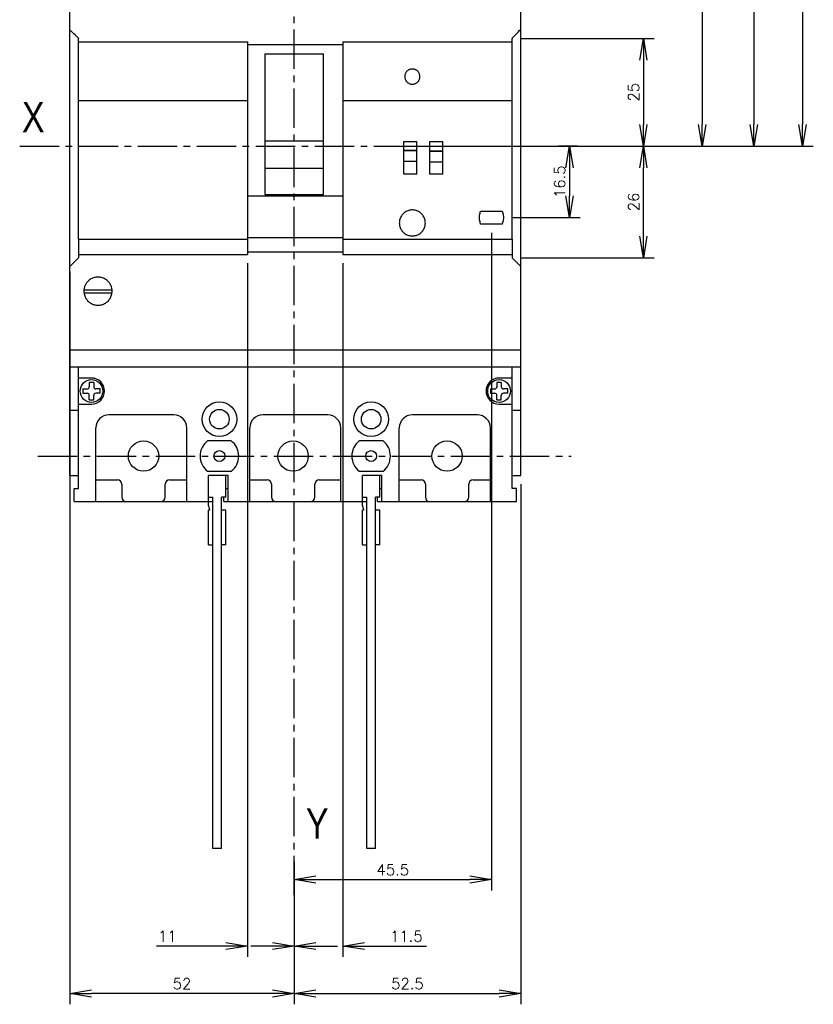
# Model space of a CAD drawing. Extents: x -741 to 1164, y -3289 to 616.
# Tile 25 of 65: x -543 to -360, y -1760 to -1533. Entities that reach past the tile are written whole.
import ezdxf

# ---------------------------------------------------------------- set-up
doc = ezdxf.new("R2010")
doc.units = 0
doc.header["$LTSCALE"] = 1.21
doc.header["$MEASUREMENT"] = 0
doc.linetypes.add('AXES2', pattern=[1.125, 0.75, -0.125, 0.125, -0.125])
doc.layers.get('0').update_dxf_attribs({"linetype": 'CONTINUOUS'})
doc.layers.get('Defpoints').update_dxf_attribs({"linetype": 'CONTINUOUS'})
doc.layers.add('AXE', color=80, linetype='AXES2')
doc.layers.add('COTATION1', color=50, linetype='CONTINUOUS')
doc.styles.add('ROMANS', font='romans.shx')
doc.styles.get("Standard").update_dxf_attribs({"font": 'txt', "width": 0.8})
doc.dimstyles.new('SC_DEFAUT', dxfattribs={"dimscale": 0, "dimtxt": 2.5, "dimasz": 5, "dimexe": 2.5, "dimexo": 2, "dimgap": 1, "dimtad": 1, "dimdec": 4, "dimzin": 12, "dimdsep": 46, "dimtxsty": 'ROMANS', "dimblk1": 'OPEN', "dimblk2": 'OPEN', "dimsah": 1, "dimcen": 0, "dimadec": 0, "dimazin": 0, "dimtfac": 1, "dimtdec": 4, "dimtofl": 0, "dimtmove": 0, "dimatfit": 3, "dimldrblk": 'OPEN', "dimfxl": 0, "dimtolj": 1, "dimtzin": 12, "dimarcsym": 0})

# ---------------------------------------------------------------- blocks, each defined once
blk = doc.blocks.new('_OPEN')
at = {"color": 0, "linetype": 'ByBlock'}
for p, q in [((-1, 0.167), (0, 0)), ((0, 0), (-1, -0.167)), ((0, 0), (-1, 0))]:
    blk.add_line(p, q, dxfattribs=at)
blk = doc.blocks.new('*D52')
at = {"layer": 'COTATION1', "color": 0, "lineweight": -2}
for p, q in [((-415.8, -1490.41), (-383.06, -1490.41)), ((-385.56, -1495.41), (-385.56, -1556.91)), ((-412.31, -1561.91), (-383.06, -1561.91))]:
    blk.add_line(p, q, dxfattribs=at)
at = {"layer": 'Defpoints', "color": 0}
for p in [(-417.8, -1490.41), (-414.31, -1561.91), (-385.56, -1561.91)]:
    blk.add_point(p, dxfattribs=at)
at = {"layer": 'COTATION1', "color": 0, "lineweight": -2, "xscale": 5, "yscale": 5, "zscale": 5}
for p, rotation in [((-385.56, -1490.41), 90), ((-385.56, -1561.91), 270)]:
    blk.add_blockref('_OPEN', p, dxfattribs=dict(at, rotation=rotation))
at = {"layer": 'COTATION1', "color": 0, "insert": (-387.81, -1526.16), "char_height": 2.5, "attachment_point": 5, "rotation": 90, "style": 'ROMANS'}
blk.add_mtext('\\A1;71.5', dxfattribs=at)
blk = doc.blocks.new('*D51')
at = {"layer": 'COTATION1', "color": 0, "lineweight": -2}
for p, q in [((-426.41, -1479.91), (-371.13, -1479.91)), ((-373.63, -1484.91), (-373.63, -1556.91)), ((-426.41, -1561.91), (-371.13, -1561.91))]:
    blk.add_line(p, q, dxfattribs=at)
at = {"layer": 'Defpoints', "color": 0}
for p in [(-428.41, -1479.91), (-428.41, -1561.91), (-373.63, -1561.91)]:
    blk.add_point(p, dxfattribs=at)
at = {"layer": 'COTATION1', "color": 0, "lineweight": -2, "xscale": 5, "yscale": 5, "zscale": 5}
for p, rotation in [((-373.63, -1479.91), 90), ((-373.63, -1561.91), 270)]:
    blk.add_blockref('_OPEN', p, dxfattribs=dict(at, rotation=rotation))
at = {"layer": 'COTATION1', "color": 0, "insert": (-375.88, -1520.91), "char_height": 2.5, "attachment_point": 5, "rotation": 90, "style": 'ROMANS'}
blk.add_mtext('\\A1;82', dxfattribs=at)
blk = doc.blocks.new('*D53')
at = {"layer": 'COTATION1', "color": 0, "lineweight": -2}
for p, q in [((-414.31, -1561.91), (-418.67, -1561.91)), ((-416.17, -1566.91), (-416.17, -1573.39)), ((-429.41, -1578.39), (-413.67, -1578.39))]:
    blk.add_line(p, q, dxfattribs=at)
at = {"layer": 'Defpoints', "color": 0}
for p in [(-412.31, -1561.91), (-431.41, -1578.39), (-416.17, -1578.39)]:
    blk.add_point(p, dxfattribs=at)
at = {"layer": 'COTATION1', "color": 0, "lineweight": -2, "xscale": 5, "yscale": 5, "zscale": 5}
for p, rotation in [((-416.17, -1561.91), 90), ((-416.17, -1578.39), 270)]:
    blk.add_blockref('_OPEN', p, dxfattribs=dict(at, rotation=rotation))
at = {"layer": 'COTATION1', "color": 0, "insert": (-418.42, -1570.15), "char_height": 2.5, "attachment_point": 5, "rotation": 90, "style": 'ROMANS'}
blk.add_mtext('\\A1;16.5', dxfattribs=at)
blk = doc.blocks.new('*D56')
at = {"layer": 'COTATION1', "color": 0, "lineweight": -2}
for p, q in [((-427.41, -1639.91), (-427.41, -1759.84)), ((-479.66, -1726.96), (-479.66, -1759.84)), ((-474.66, -1757.34), (-432.41, -1757.34))]:
    blk.add_line(p, q, dxfattribs=at)
at = {"layer": 'Defpoints', "color": 0}
for p in [(-427.41, -1637.91), (-479.66, -1724.96), (-427.41, -1757.34)]:
    blk.add_point(p, dxfattribs=at)
at = {"layer": 'COTATION1', "color": 0, "lineweight": -2, "xscale": 5, "yscale": 5, "zscale": 5, "rotation": 180}
blk.add_blockref('_OPEN', (-479.66, -1757.34), dxfattribs=at)
at = {"layer": 'COTATION1', "color": 0, "lineweight": -2, "xscale": 5, "yscale": 5, "zscale": 5}
blk.add_blockref('_OPEN', (-427.41, -1757.34), dxfattribs=at)
at = {"layer": 'COTATION1', "color": 0, "insert": (-453.53, -1755.09), "char_height": 2.5, "attachment_point": 5, "style": 'ROMANS'}
blk.add_mtext('\\A1;52.5', dxfattribs=at)
blk = doc.blocks.new('*D55')
at = {"layer": 'COTATION1', "color": 0, "lineweight": -2}
for p, q in [((-468.41, -1588.89), (-468.41, -1748.9)), ((-479.66, -1726.96), (-479.66, -1748.9)), ((-484.66, -1746.4), (-489.66, -1746.4)), ((-463.41, -1746.4), (-449.15, -1746.4))]:
    blk.add_line(p, q, dxfattribs=at)
at = {"layer": 'Defpoints', "color": 0}
for p in [(-468.41, -1586.89), (-479.66, -1724.96), (-468.41, -1746.4)]:
    blk.add_point(p, dxfattribs=at)
at = {"layer": 'COTATION1', "color": 0, "lineweight": -2, "xscale": 5, "yscale": 5, "zscale": 5}
blk.add_blockref('_OPEN', (-479.66, -1746.4), dxfattribs=at)
at = {"layer": 'COTATION1', "color": 0, "lineweight": -2, "xscale": 5, "yscale": 5, "zscale": 5, "rotation": 180}
blk.add_blockref('_OPEN', (-468.41, -1746.4), dxfattribs=at)
at = {"layer": 'COTATION1', "color": 0, "insert": (-453.78, -1744.15), "char_height": 2.5, "attachment_point": 5, "style": 'ROMANS'}
blk.add_mtext('\\A1;11.5', dxfattribs=at)
blk = doc.blocks.new('*D54')
at = {"layer": 'COTATION1', "color": 0, "lineweight": -2}
for p, q in [((-434.16, -1581.89), (-434.16, -1733.57)), ((-479.66, -1729.07), (-479.66, -1728.57)), ((-474.66, -1731.07), (-439.16, -1731.07))]:
    blk.add_line(p, q, dxfattribs=at)
at = {"layer": 'Defpoints', "color": 0}
for p in [(-434.16, -1579.89), (-479.66, -1731.07), (-434.16, -1731.07)]:
    blk.add_point(p, dxfattribs=at)
at = {"layer": 'COTATION1', "color": 0, "lineweight": -2, "xscale": 5, "yscale": 5, "zscale": 5, "rotation": 180}
blk.add_blockref('_OPEN', (-479.66, -1731.07), dxfattribs=at)
at = {"layer": 'COTATION1', "color": 0, "lineweight": -2, "xscale": 5, "yscale": 5, "zscale": 5}
blk.add_blockref('_OPEN', (-434.16, -1731.07), dxfattribs=at)
at = {"layer": 'COTATION1', "color": 0, "insert": (-456.91, -1728.82), "char_height": 2.5, "attachment_point": 5, "style": 'ROMANS'}
blk.add_mtext('\\A1;45.5', dxfattribs=at)
blk = doc.blocks.new('*D111')
at = {"layer": 'COTATION1', "color": 0, "lineweight": -2}
for p, q in [((-427.41, -1537.08), (-396.63, -1537.08)), ((-399.13, -1542.08), (-399.13, -1556.91)), ((-427.41, -1561.91), (-396.63, -1561.91))]:
    blk.add_line(p, q, dxfattribs=at)
at = {"layer": 'Defpoints', "color": 0}
for p in [(-429.41, -1537.08), (-429.41, -1561.91), (-399.13, -1561.91)]:
    blk.add_point(p, dxfattribs=at)
at = {"layer": 'COTATION1', "color": 0, "lineweight": -2, "xscale": 5, "yscale": 5, "zscale": 5}
for p, rotation in [((-399.13, -1537.08), 90), ((-399.13, -1561.91), 270)]:
    blk.add_blockref('_OPEN', p, dxfattribs=dict(at, rotation=rotation))
at = {"layer": 'COTATION1', "color": 0, "insert": (-401.38, -1549.49), "char_height": 2.5, "attachment_point": 5, "rotation": 90, "style": 'ROMANS'}
blk.add_mtext('\\A1;25', dxfattribs=at)
blk = doc.blocks.new('*D112')
at = {"layer": 'COTATION1', "color": 0, "lineweight": -2}
for p, q in [((-458.41, -1399.91), (-359.93, -1399.91)), ((-362.43, -1404.91), (-362.43, -1556.91)), ((-458.91, -1561.91), (-359.93, -1561.91))]:
    blk.add_line(p, q, dxfattribs=at)
at = {"layer": 'Defpoints', "color": 0}
for p in [(-460.41, -1399.91), (-460.91, -1561.91), (-362.43, -1561.91)]:
    blk.add_point(p, dxfattribs=at)
at = {"layer": 'COTATION1', "color": 0, "lineweight": -2, "xscale": 5, "yscale": 5, "zscale": 5}
for p, rotation in [((-362.43, -1399.91), 90), ((-362.43, -1561.91), 270)]:
    blk.add_blockref('_OPEN', p, dxfattribs=dict(at, rotation=rotation))
at = {"layer": 'COTATION1', "color": 0, "insert": (-364.68, -1480.91), "char_height": 2.5, "attachment_point": 5, "rotation": 90, "style": 'ROMANS'}
blk.add_mtext('\\A1;162', dxfattribs=at)
blk = doc.blocks.new('*D123')
at = {"layer": 'COTATION1', "color": 0, "lineweight": -2}
for p, q in [((-427.41, -1561.91), (-396.63, -1561.91)), ((-399.13, -1582.68), (-399.13, -1566.91)), ((-427.41, -1587.68), (-396.63, -1587.68))]:
    blk.add_line(p, q, dxfattribs=at)
at = {"layer": 'Defpoints', "color": 0}
for p in [(-429.41, -1561.91), (-399.13, -1561.91), (-429.41, -1587.68)]:
    blk.add_point(p, dxfattribs=at)
at = {"layer": 'COTATION1', "color": 0, "lineweight": -2, "xscale": 5, "yscale": 5, "zscale": 5}
for p, rotation in [((-399.13, -1561.91), 90), ((-399.13, -1587.68), 270)]:
    blk.add_blockref('_OPEN', p, dxfattribs=dict(at, rotation=rotation))
at = {"layer": 'COTATION1', "color": 0, "insert": (-401.38, -1574.79), "char_height": 2.5, "attachment_point": 5, "rotation": 90, "style": 'ROMANS'}
blk.add_mtext('\\A1;26', dxfattribs=at)
blk = doc.blocks.new('*D124')
at = {"layer": 'COTATION1', "color": 0, "lineweight": -2}
for p, q in [((-490.41, -1588.89), (-490.41, -1748.9)), ((-479.66, -1726.96), (-479.66, -1748.9)), ((-495.41, -1746.4), (-511.42, -1746.4)), ((-474.66, -1746.4), (-469.66, -1746.4))]:
    blk.add_line(p, q, dxfattribs=at)
at = {"layer": 'Defpoints', "color": 0}
for p in [(-490.41, -1586.89), (-479.66, -1724.96), (-479.66, -1746.4)]:
    blk.add_point(p, dxfattribs=at)
at = {"layer": 'COTATION1', "color": 0, "lineweight": -2, "xscale": 5, "yscale": 5, "zscale": 5}
blk.add_blockref('_OPEN', (-490.41, -1746.4), dxfattribs=at)
at = {"layer": 'COTATION1', "color": 0, "lineweight": -2, "xscale": 5, "yscale": 5, "zscale": 5, "rotation": 180}
blk.add_blockref('_OPEN', (-479.66, -1746.4), dxfattribs=at)
at = {"layer": 'COTATION1', "color": 0, "insert": (-508.94, -1744.15), "char_height": 2.5, "attachment_point": 5, "style": 'ROMANS'}
blk.add_mtext('\\A1;11', dxfattribs=at)
blk = doc.blocks.new('*D125')
at = {"layer": 'COTATION1', "color": 0, "lineweight": -2}
for p, q in [((-531.41, -1590.89), (-531.41, -1759.84)), ((-479.66, -1726.96), (-479.66, -1759.84)), ((-484.66, -1757.34), (-526.41, -1757.34))]:
    blk.add_line(p, q, dxfattribs=at)
at = {"layer": 'Defpoints', "color": 0}
for p in [(-531.41, -1588.89), (-479.66, -1724.96), (-531.41, -1757.34)]:
    blk.add_point(p, dxfattribs=at)
at = {"layer": 'COTATION1', "color": 0, "lineweight": -2, "xscale": 5, "yscale": 5, "zscale": 5, "rotation": 180}
blk.add_blockref('_OPEN', (-531.41, -1757.34), dxfattribs=at)
at = {"layer": 'COTATION1', "color": 0, "lineweight": -2, "xscale": 5, "yscale": 5, "zscale": 5}
blk.add_blockref('_OPEN', (-479.66, -1757.34), dxfattribs=at)
at = {"layer": 'COTATION1', "color": 0, "insert": (-505.53, -1755.09), "char_height": 2.5, "attachment_point": 5, "style": 'ROMANS'}
blk.add_mtext('\\A1;52', dxfattribs=at)

msp = doc.modelspace()

# ---------------------------------------------------------------- linework, layer by layer
for p, q in [((-427.40833, -1637.90652), (-427.40833, -1485.90652)), ((-531.40833, -1637.90652), (-531.40833, -1510.86006)), ((-529.40833, -1583.39262), (-529.40833, -1537.07642)), ((-429.40833, -1583.39262), (-429.40833, -1537.07642)), ((-529.40833, -1537.89301), (-490.40833, -1537.89301)), ((-490.40833, -1537.89301), (-490.40833, -1586.89259)), ((-490.40833, -1538.50545), (-468.40833, -1538.50545)), ((-468.40833, -1537.89301), (-468.40833, -1586.89259)), ((-468.40833, -1537.89301), (-429.40833, -1537.89301)), ((-486.40833, -1540.61427), (-486.40833, -1573.11922)), ((-486.40833, -1540.61427), (-472.90833, -1540.61427)), ((-472.90833, -1573.11922), (-472.90833, -1540.61427)), ((-529.40833, -1551.3962), (-490.40833, -1551.3962)), ((-468.40833, -1551.3962), (-429.40833, -1551.3962)), ((-486.40833, -1560.67582), (-472.90833, -1560.67582)), ((-454.40833, -1560.89281), (-451.40833, -1560.89281)), ((-454.40833, -1562.89878), (-454.40833, -1560.89281)), ((-451.40833, -1568.39275), (-451.40833, -1560.89281)), ((-448.40833, -1560.89281), (-445.40833, -1560.89281)), ((-448.40833, -1563.06561), (-448.40833, -1560.89281)), ((-445.40833, -1568.39275), (-445.40833, -1560.89281)), ((-454.40833, -1562.89878), (-451.40833, -1562.89878)), ((-454.40833, -1568.39275), (-454.40833, -1562.905)), ((-451.40833, -1562.91537), (-454.40833, -1562.91537)), ((-448.40833, -1563.06561), (-445.40833, -1563.06561)), ((-448.40833, -1568.39275), (-448.40833, -1563.07183)), ((-445.40833, -1563.0822), (-448.40833, -1563.0822)), ((-454.40833, -1565.41535), (-451.40833, -1565.41535)), ((-448.40833, -1565.58218), (-445.40833, -1565.58218)), ((-472.90833, -1567.11153), (-486.40833, -1567.11153)), ((-451.40833, -1568.39275), (-454.40833, -1568.39275)), ((-445.40833, -1568.39275), (-448.40833, -1568.39275)), ((-490.40833, -1573.41169), (-468.40833, -1573.41169)), ((-486.40833, -1573.11922), (-472.90833, -1573.11922)), ((-436.65833, -1576.89267), (-431.65833, -1576.89267)), ((-436.65833, -1579.89265), (-436.65833, -1579.88643)), ((-431.65833, -1579.89265), (-436.65833, -1579.89265)), ((-431.65833, -1579.89265), (-431.65833, -1579.88643)), ((-529.40833, -1583.39372), (-490.40833, -1583.39372)), ((-529.40833, -1583.39372), (-529.40833, -1587.67599)), ((-490.40833, -1583.01772), (-468.40833, -1583.01772)), ((-468.40833, -1583.39372), (-429.40833, -1583.39372)), ((-429.40833, -1583.39372), (-429.40833, -1587.67599)), ((-529.40833, -1586.89259), (-490.40833, -1586.89259)), ((-490.40833, -1586.30503), (-468.40833, -1586.30503)), ((-468.40833, -1586.89259), (-429.40833, -1586.89259)), ((-528.13663, -1595.78152), (-521.68004, -1595.78152)), ((-528.12916, -1595.03152), (-521.68751, -1595.03152)), ((-531.40833, -1608.87166), (-427.40833, -1608.87166)), ((-531.40833, -1612.85503), (-427.40833, -1612.85503)), ((-529.40833, -1640.90652), (-529.40833, -1612.85503)), ((-429.40833, -1640.90652), (-429.40833, -1612.85503)), ((-526.40833, -1615.40652), (-529.40833, -1615.40652)), ((-525.90833, -1616.40652), (-526.90833, -1616.40652)), ((-526.90833, -1616.40652), (-526.90833, -1617.40652)), ((-525.90833, -1616.40652), (-525.90833, -1617.40652)), ((-431.90833, -1616.40652), (-432.90833, -1616.40652)), ((-432.90833, -1616.40652), (-432.90833, -1617.40652)), ((-429.40833, -1615.40652), (-432.40833, -1615.40652)), ((-431.90833, -1616.40652), (-431.90833, -1617.40652)), ((-528.40833, -1617.90652), (-527.40833, -1617.90652)), ((-528.40833, -1617.90652), (-528.40833, -1618.90652)), ((-528.40833, -1618.90652), (-527.40833, -1618.90652)), ((-524.40833, -1617.90652), (-525.40833, -1617.90652)), ((-524.40833, -1618.90652), (-525.40833, -1618.90652)), ((-524.40833, -1618.90652), (-524.40833, -1617.90652)), ((-434.40833, -1617.90652), (-433.40833, -1617.90652)), ((-434.40833, -1617.90652), (-434.40833, -1618.90652)), ((-434.40833, -1618.90652), (-433.40833, -1618.90652)), ((-430.40833, -1617.90652), (-431.40833, -1617.90652)), ((-430.40833, -1618.90652), (-431.40833, -1618.90652)), ((-430.40833, -1618.90652), (-430.40833, -1617.90652)), ((-526.90833, -1620.40652), (-526.90833, -1619.40652)), ((-526.90833, -1620.40652), (-525.90833, -1620.40652)), ((-525.90833, -1620.40652), (-525.90833, -1619.40652)), ((-432.90833, -1620.40652), (-432.90833, -1619.40652)), ((-432.90833, -1620.40652), (-431.90833, -1620.40652)), ((-431.90833, -1620.40652), (-431.90833, -1619.40652)), ((-531.40833, -1622.85495), (-529.40833, -1622.85495)), ((-529.40833, -1621.40652), (-526.40833, -1621.40652)), ((-432.40833, -1621.40652), (-429.40833, -1621.40652)), ((-429.40833, -1622.85495), (-427.40833, -1622.85495)), ((-507.40833, -1623.90652), (-522.40833, -1623.90652)), ((-471.90833, -1623.90652), (-486.90833, -1623.90652)), ((-437.40833, -1623.90652), (-452.40833, -1623.90652)), ((-525.40833, -1643.90652), (-525.40833, -1626.90652)), ((-504.40833, -1643.90652), (-504.40833, -1626.90652)), ((-489.90833, -1643.90652), (-489.90833, -1626.90652)), ((-468.90833, -1643.90652), (-468.90833, -1626.90652)), ((-455.40833, -1643.90652), (-455.40833, -1626.90652)), ((-434.40833, -1643.90652), (-434.40833, -1626.90652)), ((-494.15833, -1629.90652), (-499.65833, -1629.90652)), ((-459.15833, -1629.90652), (-464.65833, -1629.90652)), ((-499.65833, -1636.90652), (-494.15833, -1636.90652)), ((-464.65833, -1636.90652), (-459.15833, -1636.90652)), ((-531.40833, -1637.90652), (-529.40833, -1637.90652)), ((-525.15833, -1638.90652), (-520.40833, -1638.90652)), ((-508.40833, -1638.90652), (-504.40833, -1638.90652)), ((-499.40833, -1644.90652), (-499.40833, -1637.90652)), ((-494.90833, -1637.90652), (-499.40833, -1637.90652)), ((-494.90833, -1637.90652), (-499.40833, -1637.90652)), ((-499.40833, -1640.90652), (-499.40833, -1637.90652)), ((-495.40833, -1642.90652), (-495.40833, -1637.90652)), ((-494.90833, -1643.90652), (-494.90833, -1637.90652)), ((-494.90833, -1640.90652), (-494.90833, -1637.90652)), ((-489.90833, -1638.90652), (-485.90833, -1638.90652)), ((-473.90833, -1638.90652), (-469.15833, -1638.90652)), ((-463.90833, -1644.90652), (-463.90833, -1637.90652)), ((-459.40833, -1637.90652), (-463.90833, -1637.90652)), ((-459.40833, -1637.90652), (-463.90833, -1637.90652)), ((-463.90833, -1640.90652), (-463.90833, -1637.90652)), ((-459.90833, -1642.90652), (-459.90833, -1637.90652)), ((-459.40833, -1643.90652), (-459.40833, -1637.90652)), ((-459.40833, -1640.90652), (-459.40833, -1637.90652)), ((-455.15833, -1638.90652), (-450.40833, -1638.90652)), ((-438.40833, -1638.90652), (-434.40833, -1638.90652)), ((-429.40833, -1637.90652), (-427.40833, -1637.90652)), ((-530.40833, -1640.90652), (-529.40833, -1640.90652)), ((-530.40833, -1643.90652), (-530.40833, -1640.90652)), ((-519.40833, -1639.90652), (-519.40833, -1642.90652)), ((-509.40833, -1642.90652), (-509.40833, -1639.90652)), ((-495.40833, -1640.90652), (-494.90833, -1640.90652)), ((-484.90833, -1639.90652), (-484.90833, -1642.90652)), ((-474.90833, -1642.90652), (-474.90833, -1639.90652)), ((-459.90833, -1640.90652), (-459.40833, -1640.90652)), ((-449.40833, -1639.90652), (-449.40833, -1642.90652)), ((-439.40833, -1642.90652), (-439.40833, -1639.90652)), ((-428.40833, -1640.90652), (-429.40833, -1640.90652)), ((-428.40833, -1643.90652), (-428.40833, -1640.90652)), ((-530.40833, -1643.90652), (-498.40833, -1643.90652)), ((-499.40833, -1642.90652), (-498.40833, -1642.90652)), ((-498.40833, -1723.90652), (-498.40833, -1642.90652)), ((-496.40833, -1723.90652), (-496.40833, -1642.90652)), ((-495.40833, -1642.90652), (-496.40833, -1642.90652)), ((-495.90833, -1643.90652), (-495.90833, -1642.90652)), ((-495.90833, -1643.90652), (-462.90833, -1643.90652)), ((-463.90833, -1642.90652), (-462.90833, -1642.90652)), ((-462.90833, -1723.90652), (-462.90833, -1642.90652)), ((-460.90833, -1723.90652), (-460.90833, -1642.90652)), ((-459.90833, -1642.90652), (-460.90833, -1642.90652)), ((-460.40833, -1643.90652), (-460.40833, -1642.90652)), ((-460.40833, -1643.90652), (-428.40833, -1643.90652)), ((-499.40833, -1644.90652), (-499.18611, -1645.90652)), ((-499.40833, -1653.90652), (-499.40833, -1645.90652)), ((-499.18611, -1645.90652), (-499.40833, -1645.90652)), ((-495.40833, -1645.90652), (-496.40833, -1645.90652)), ((-495.40833, -1653.90652), (-495.40833, -1645.90652)), ((-463.90833, -1644.90652), (-463.68611, -1645.90652)), ((-463.90833, -1653.90652), (-463.90833, -1645.90652)), ((-463.68611, -1645.90652), (-463.90833, -1645.90652)), ((-459.90833, -1645.90652), (-460.90833, -1645.90652)), ((-459.90833, -1653.90652), (-459.90833, -1645.90652)), ((-499.40833, -1653.90652), (-498.40833, -1653.90652)), ((-495.40833, -1653.90652), (-496.40833, -1653.90652)), ((-463.90833, -1653.90652), (-462.90833, -1653.90652)), ((-459.90833, -1653.90652), (-460.90833, -1653.90652)), ((-496.40833, -1723.90652), (-498.40833, -1723.90652)), ((-460.90833, -1723.90652), (-462.90833, -1723.90652))]:
    msp.add_line(p, q)
for centre, radius in [((-526.40833, -1618.40652), 2.625), ((-432.40833, -1618.40652), 2.625), ((-496.90833, -1624.90652), 4), ((-461.90833, -1624.90652), 4), ((-496.90833, -1624.90652), 2.25), ((-461.90833, -1624.90652), 2.25), ((-514.40833, -1633.40652), 3.5), ((-479.90833, -1633.40652), 3.5), ((-444.40833, -1633.40652), 3.5), ((-496.90833, -1633.40652), 1.25), ((-461.90833, -1633.40652), 1.25)]:
    msp.add_circle(centre, radius)
for centre, radius, start, end in [((-526.40833, -1618.40652), 3, 270, 90), ((-432.40833, -1618.40652), 3, 90, 270), ((-527.40833, -1617.40652), 0.5, 270, 0), ((-527.40833, -1619.40652), 0.5, 0, 90), ((-525.40833, -1617.40652), 0.5, 180, 270), ((-525.40833, -1619.40652), 0.5, 90, 180), ((-433.40833, -1617.40652), 0.5, 270, 0), ((-433.40833, -1619.40652), 0.5, 0, 90), ((-431.40833, -1617.40652), 0.5, 180, 270), ((-431.40833, -1619.40652), 0.5, 90, 180), ((-522.40833, -1626.90652), 3, 90, 180), ((-507.40833, -1626.90652), 3, 0, 90), ((-486.90833, -1626.90652), 3, 90, 180), ((-471.90833, -1626.90652), 3, 0, 90), ((-452.40833, -1626.90652), 3, 90, 180), ((-437.40833, -1626.90652), 3, 0, 90), ((-496.90833, -1633.40652), 4.45112, 128.1572266, 231.8427734), ((-496.90833, -1633.40652), 4.45112, 308.1572266, 51.8427734), ((-461.90833, -1633.40652), 4.45112, 128.1572266, 231.8427734), ((-461.90833, -1633.40652), 4.45112, 308.1572266, 51.8427734), ((-525.15833, -1637.90652), 1, 255.4916141, 270), ((-520.40833, -1639.90652), 1, 0, 90), ((-508.40833, -1639.90652), 1, 90, 180), ((-485.90833, -1639.90652), 1, 0, 90), ((-473.90833, -1639.90652), 1, 90, 180), ((-469.15833, -1637.90652), 1, 270, 284.5081657), ((-455.15833, -1637.90652), 1, 255.4916141, 270), ((-450.40833, -1639.90652), 1, 0, 90), ((-438.40833, -1639.90652), 1, 90, 180), ((-518.40833, -1642.90652), 1, 180, 270), ((-510.40833, -1642.90652), 1, 270, 0), ((-483.90833, -1642.90652), 1, 180, 270), ((-475.90833, -1642.90652), 1, 270, 0), ((-448.40833, -1642.90652), 1, 180, 270), ((-440.40833, -1642.90652), 1, 270, 0)]:
    msp.add_arc(centre, radius, start, end)
for points in [[(-429.27315, -1536.91936), (-429.09386, -1536.73913), (-428.87896, -1536.52359), (-428.64568, -1536.28994), (-427.40833, -1534.91912)], [(-529.54352, -1536.91936), (-529.7228, -1536.73913), (-529.93771, -1536.52359), (-530.17099, -1536.28994), (-531.40833, -1535.14411)], [(-529.42775, -1537.03639), (-529.54352, -1536.91936)], [(-529.42775, -1537.03639), (-529.41698, -1537.04963), (-529.4105, -1537.063), (-529.40833, -1537.07642)], [(-429.38891, -1537.03639), (-429.39968, -1537.04963), (-429.40617, -1537.063), (-429.40833, -1537.07642)], [(-429.38891, -1537.03639), (-429.27315, -1536.91936)], [(-452.40833, -1544.14503), (-452.65738, -1544.16284), (-452.90137, -1544.21592), (-453.13531, -1544.30317), (-453.35446, -1544.42283), (-453.55434, -1544.57246), (-453.7309, -1544.74902), (-453.88053, -1544.9489), (-454.00019, -1545.16804), (-454.08745, -1545.40199), (-454.14052, -1545.64596), (-454.15833, -1545.89501)], [(-454.15833, -1545.89501), (-454.14052, -1546.14406), (-454.08745, -1546.38804), (-454.00019, -1546.62198), (-453.88053, -1546.84113), (-453.7309, -1547.04101), (-453.55434, -1547.21756), (-453.35446, -1547.36719), (-453.13531, -1547.48686), (-452.90137, -1547.57411), (-452.65738, -1547.62719), (-452.40833, -1547.645)], [(-450.65833, -1545.89501), (-450.67615, -1545.64596), (-450.72922, -1545.40199), (-450.81648, -1545.16804), (-450.93614, -1544.9489), (-451.08577, -1544.74902), (-451.26233, -1544.57246), (-451.46221, -1544.42283), (-451.68136, -1544.30317), (-451.9153, -1544.21592), (-452.15928, -1544.16284), (-452.40833, -1544.14503)], [(-452.40833, -1547.645), (-452.15928, -1547.62719), (-451.9153, -1547.57411), (-451.68136, -1547.48686), (-451.46221, -1547.36719), (-451.26233, -1547.21756), (-451.08577, -1547.04101), (-450.93614, -1546.84113), (-450.81648, -1546.62198), (-450.72922, -1546.38804), (-450.67615, -1546.14406), (-450.65833, -1545.89501)], [(-452.40833, -1576.64268), (-452.83528, -1576.67321), (-453.25353, -1576.7642), (-453.65458, -1576.91378), (-454.03026, -1577.11891), (-454.37292, -1577.37542), (-454.67558, -1577.67808), (-454.93209, -1578.02074), (-455.13723, -1578.39641), (-455.28681, -1578.79746), (-455.3778, -1579.21571), (-455.40833, -1579.64265)], [(-449.40833, -1579.64265), (-449.43887, -1579.21571), (-449.52985, -1578.79746), (-449.67944, -1578.39641), (-449.88457, -1578.02074), (-450.14109, -1577.67808), (-450.44375, -1577.37542), (-450.78641, -1577.11891), (-451.16209, -1576.91378), (-451.56314, -1576.7642), (-451.98139, -1576.67321), (-452.40833, -1576.64268)], [(-436.90836, -1578.39266), (-436.88033, -1577.88448), (-436.65833, -1576.89267)], [(-431.65833, -1576.89267), (-431.43634, -1577.88448), (-431.40831, -1578.39266)], [(-455.40833, -1579.64265), (-455.3778, -1580.06959), (-455.28681, -1580.48784), (-455.13723, -1580.88888), (-454.93209, -1581.26456), (-454.67558, -1581.60721), (-454.37292, -1581.90988), (-454.03026, -1582.16639), (-453.65458, -1582.37152), (-453.25353, -1582.5211), (-452.83528, -1582.61209), (-452.40833, -1582.64262)], [(-452.40833, -1582.64262), (-451.98139, -1582.61209), (-451.56314, -1582.5211), (-451.16209, -1582.37152), (-450.78641, -1582.16639), (-450.44375, -1581.90988), (-450.14109, -1581.60721), (-449.88457, -1581.26456), (-449.67944, -1580.88888), (-449.52985, -1580.48784), (-449.43887, -1580.06959), (-449.40833, -1579.64265)], [(-436.65833, -1579.89265), (-436.88033, -1578.90084), (-436.90836, -1578.39266)], [(-431.40831, -1578.39266), (-431.43634, -1578.90084), (-431.65833, -1579.89265)], [(-529.54352, -1587.82889), (-529.7228, -1588.00724), (-529.93771, -1588.2215), (-530.17099, -1588.45442), (-531.40833, -1589.69249)], [(-529.42775, -1587.7144), (-529.54352, -1587.82889)], [(-529.42775, -1587.7144), (-529.41698, -1587.70169), (-529.4105, -1587.68887), (-529.40833, -1587.67599)], [(-429.38891, -1587.7144), (-429.39968, -1587.70169), (-429.40617, -1587.68887), (-429.40833, -1587.67599)], [(-429.38891, -1587.7144), (-429.27315, -1587.82889)], [(-429.27315, -1587.82889), (-429.09386, -1588.00724), (-428.87896, -1588.2215), (-428.64568, -1588.45442), (-427.40833, -1589.68467)], [(-527.67947, -1593.67386), (-527.8938, -1594.08752)], [(-527.32289, -1593.19638), (-527.54083, -1593.46589), (-527.67947, -1593.67386)], [(-527.18498, -1593.05244), (-527.32289, -1593.19638)], [(-526.55113, -1592.56769), (-526.92519, -1592.82331), (-527.18498, -1593.05244)], [(-526.15833, -1592.3718), (-526.55113, -1592.56769)], [(-523.65833, -1592.3718), (-524.48188, -1592.1499), (-525.33479, -1592.1499), (-526.15833, -1592.3718)], [(-523.24842, -1592.57779), (-523.65833, -1592.3718)], [(-522.63169, -1593.05244), (-522.89148, -1592.82331), (-523.24842, -1592.57779)], [(-522.49378, -1593.19638), (-522.63169, -1593.05244)], [(-522.13719, -1593.67386), (-522.27584, -1593.46589), (-522.49378, -1593.19638)], [(-521.92287, -1594.08752), (-522.13719, -1593.67386)], [(-528.14051, -1595.03191), (-528.14863, -1595.12085), (-528.1583, -1595.37078)], [(-528.1583, -1595.37078), (-528.13237, -1595.78151)], [(-528.00929, -1594.39891), (-528.14051, -1595.03191)], [(-528.13237, -1595.78151), (-528.09522, -1596.00915), (-527.80287, -1596.84965), (-527.2935, -1597.57936), (-526.60529, -1598.14354), (-525.78986, -1598.49991), (-524.90833, -1598.62175), (-524.02681, -1598.49991), (-523.21137, -1598.14354), (-522.52317, -1597.57936), (-522.0138, -1596.84965), (-521.72145, -1596.00915), (-521.6843, -1595.78151)], [(-527.8938, -1594.08752), (-527.9591, -1594.25137), (-528.00929, -1594.39891)], [(-521.80738, -1594.39891), (-521.85757, -1594.25137), (-521.92287, -1594.08752)], [(-521.67616, -1595.03191), (-521.80738, -1594.39891)], [(-521.6843, -1595.78151), (-521.65837, -1595.37078)], [(-521.65837, -1595.37078), (-521.66803, -1595.12085), (-521.67616, -1595.03191)]]:
    msp.add_spline(points, degree=3)
at = {"layer": 'AXE', "ltscale": 10}
for p, q in [((-479.65833, -1734.70572), (-479.65833, -1393.1883)), ((-542.97109, -1561.90652), (-409.45219, -1561.90652)), ((-538.81074, -1633.40652), (-415.79913, -1633.40652))]:
    msp.add_line(p, q, dxfattribs=at)

# ---------------------------------------------------------------- texts
at = {"layer": 'AXE', "ltscale": 10, "char_height": 7, "width": 3.0661, "attachment_point": 1}
for s, insert in [('{\\fArial|b0|i0|c0|p34;X}', (-542.45024, -1551.7368)), ('{\\fArial|b0|i0|c0|p34;Y}', (-476.96378, -1714.65894))]:
    msp.add_mtext(s, dxfattribs=dict(at, insert=insert))

# ---------------------------------------------------------------- dimensions: what is measured, and where the dimension line sits
at = {"layer": 'COTATION1'}
for base, p1, p2, override, picture, middle in [((-362.42665, -1561.90652), (-460.40833, -1399.90652), (-460.90833, -1561.90652), {"dimscale": 1, "dimdec": 1}, '*D112', (-364.67665, -1480.90652)), ((-373.6312, -1561.90652), (-428.40833, -1479.90652), (-428.40833, -1561.90652), {"dimscale": 1, "dimdec": 1}, '*D51', (-375.8812, -1520.90652)), ((-385.55964, -1561.90652), (-417.79913, -1490.40652), (-414.31024, -1561.90652), {"dimscale": 1, "dimdec": 1}, '*D52', (-387.80964, -1526.15652)), ((-399.12985, -1561.90652), (-429.40833, -1537.07642), (-429.40833, -1561.90652), {"dimscale": 1, "dimdec": 0}, '*D111', (-401.37985, -1549.49147)), ((-416.16955, -1578.39266), (-412.31024, -1561.90652), (-431.40831, -1578.39266), {"dimscale": 1, "dimdec": 1}, '*D53', (-418.41955, -1570.14959)), ((-399.12985, -1561.90652), (-429.40833, -1587.67599), (-429.40833, -1561.90652), {"dimscale": 1, "dimdec": 0}, '*D123', (-401.37985, -1574.79125))]:
    dim = msp.add_linear_dim(base=base, p1=p1, p2=p2, angle=90, dimstyle='SC_DEFAUT', override=override, dxfattribs=at)
    dim.commit()
    dim.dimension.update_dxf_attribs({"geometry": picture, "text_midpoint": middle})
for base, p1, p2, override, picture, middle in [((-434.15833, -1731.07319), (-479.65833, -1731.07319), (-434.15833, -1579.89265), {"dimscale": 1, "dimdec": 1}, '*D54', (-456.90833, -1728.82319)), ((-531.40833, -1757.33957), (-479.65833, -1724.9558), (-531.40833, -1588.89259), {"dimscale": 1, "dimdec": 0}, '*D125', (-505.53333, -1755.08957))]:
    dim = msp.add_linear_dim(base=base, p1=p1, p2=p2, dimstyle='SC_DEFAUT', override=override, dxfattribs=at)
    dim.commit()
    dim.dimension.update_dxf_attribs({"geometry": picture, "text_midpoint": middle})
dim = msp.add_linear_dim(base=(-479.65833, -1746.40431), p1=(-490.40833, -1586.89259), p2=(-479.65833, -1724.9558), dimstyle='SC_DEFAUT', override={"dimscale": 1, "dimdec": 0}, dxfattribs=at)
dim.commit()
dim.dimension.update_dxf_attribs({"geometry": '*D124', "text_midpoint": (-508.93595, -1746.40431), "dimtype": 160})
dim = msp.add_linear_dim(base=(-468.40833, -1746.40431), p1=(-479.65833, -1724.9558), p2=(-468.40833, -1586.89259), text='11.5', dimstyle='SC_DEFAUT', override={"dimscale": 1, "dimdec": 2}, dxfattribs=at)
dim.commit()
dim.dimension.update_dxf_attribs({"geometry": '*D55', "text_midpoint": (-453.77738, -1746.40431), "dimtype": 160})
dim = msp.add_linear_dim(base=(-427.40833, -1757.33957), p1=(-479.65833, -1724.9558), p2=(-427.40833, -1637.90652), text='52.5', dimstyle='SC_DEFAUT', override={"dimscale": 1, "dimdec": 2}, dxfattribs=at)
dim.commit()
dim.dimension.update_dxf_attribs({"geometry": '*D56', "text_midpoint": (-453.53333, -1755.08957)})

doc.saveas('drawing.dxf')
